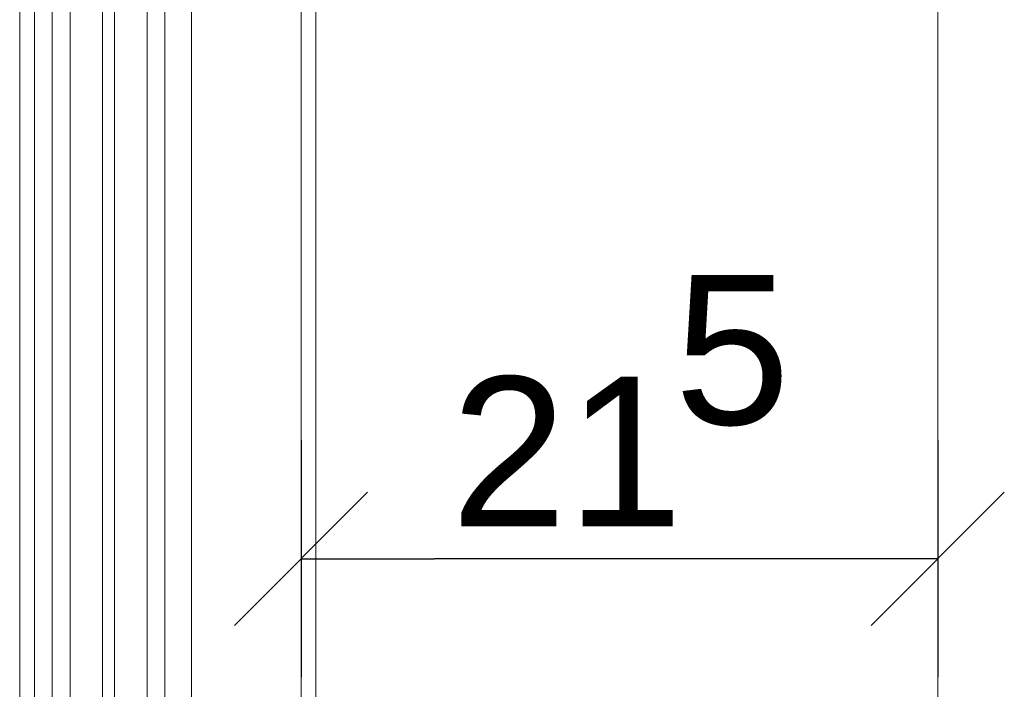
# Model space of a CAD drawing. Header units: metres. Extents: x 69 to 122.5, y -21.4 to -4.6.
# Tile 115 of 250: x 77.335 to 77.667, y -15.033 to -14.807. Entities that reach past the tile are written whole.
import ezdxf

# ---------------------------------------------------------------- set-up
doc = ezdxf.new("R2010")
doc.units = ezdxf.units.M
doc.header["$LTSCALE"] = 0.02
doc.layers.get('0').update_dxf_attribs({"lineweight": 25})
for name, color, linetype, lineweight in [('032_Metallarbeiten-Bemassung 1_20', 7, 'Continuous', 9), ('032_Metallarbeiten-Fenster', 7, 'Continuous', 5), ('Keine', 7, 'Continuous', 9)]:
    doc.layers.add(name, color=color, linetype=linetype, lineweight=lineweight)
doc.styles.add('Arial', font='arial.ttf')

msp = doc.modelspace()

# ---------------------------------------------------------------- linework, layer by layer
at = {"color": 0, "linetype": 'Continuous', "lineweight": 15}
for p, q in [((77.40755, -15.01154), (77.45245, -14.96663)), ((77.66745, -14.96663), (77.62255, -15.01154))]:
    msp.add_line(p, q, dxfattribs=at)
at = {"color": 0, "linetype": 'ByBlock', "lineweight": -2}
for p, q in [((77.43, -14.98908), (77.4749, -14.98908)), ((77.645, -14.98908), (77.6001, -14.98908))]:
    msp.add_line(p, q, dxfattribs=at)
at = {"layer": '032_Metallarbeiten-Bemassung 1_20', "color": 0, "lineweight": -2}
for p, q in [((77.43, -14.94908), (77.43, -15.02908)), ((77.645, -14.94908), (77.645, -15.02908)), ((77.6001, -14.98908), (77.4749, -14.98908))]:
    msp.add_line(p, q, dxfattribs=at)
at = {"layer": '032_Metallarbeiten-Fenster', "lineweight": 13}
for p, q in [((77.335, -12.3443), (77.335, -15.08999)), ((77.435, -12.35792), (77.435, -15.07891)), ((77.34, -12.36362), (77.34, -15.08442)), ((77.393, -12.36842), (77.393, -15.07841))]:
    msp.add_line(p, q, dxfattribs=at)
at = {"layer": '032_Metallarbeiten-Fenster', "lineweight": 18}
msp.add_lwpolyline([(77.346, -15.09792), (77.346, -12.3529), (77.384, -12.3529), (77.384, -15.09792)], dxfattribs=at)
at = {"layer": '032_Metallarbeiten-Fenster', "color": 7, "linetype": 'Continuous', "lineweight": 18}
for points in [[(77.346, -12.3529), (77.346, -15.09792), (77.352, -15.09792), (77.352, -12.3529)], [(77.363, -12.3529), (77.363, -15.09792), (77.367, -15.09792), (77.367, -12.3529)], [(77.378, -12.3529), (77.378, -15.09792), (77.384, -15.09792), (77.384, -12.3529)]]:
    msp.add_lwpolyline(points, close=True, dxfattribs=at)
at = {"layer": 'Defpoints', "color": 0, "lineweight": 0}
msp.add_line((77.43, -14.98908), (77.43, -14.98908), dxfattribs=at)
at = {"layer": 'Keine', "color": 8, "linetype": 'Continuous', "lineweight": 13, "true_color": 0x808080}
msp.add_lwpolyline([(77.43, -12.27141), (77.645, -12.27141), (77.645, -15.21092), (77.43, -15.21092)], close=True, dxfattribs=at)

# ---------------------------------------------------------------- texts
at = {"layer": '032_Metallarbeiten-Bemassung 1_20', "color": 0, "lineweight": 13, "attachment_point": 7, "style": 'Arial'}
for s, insert, char_height in [('5', (77.55601, -14.94447), 0.05044), ('21', (77.48056, -14.97809), 0.050436)]:
    msp.add_mtext(s, dxfattribs=dict(at, insert=insert, char_height=char_height))

doc.saveas('drawing.dxf')
